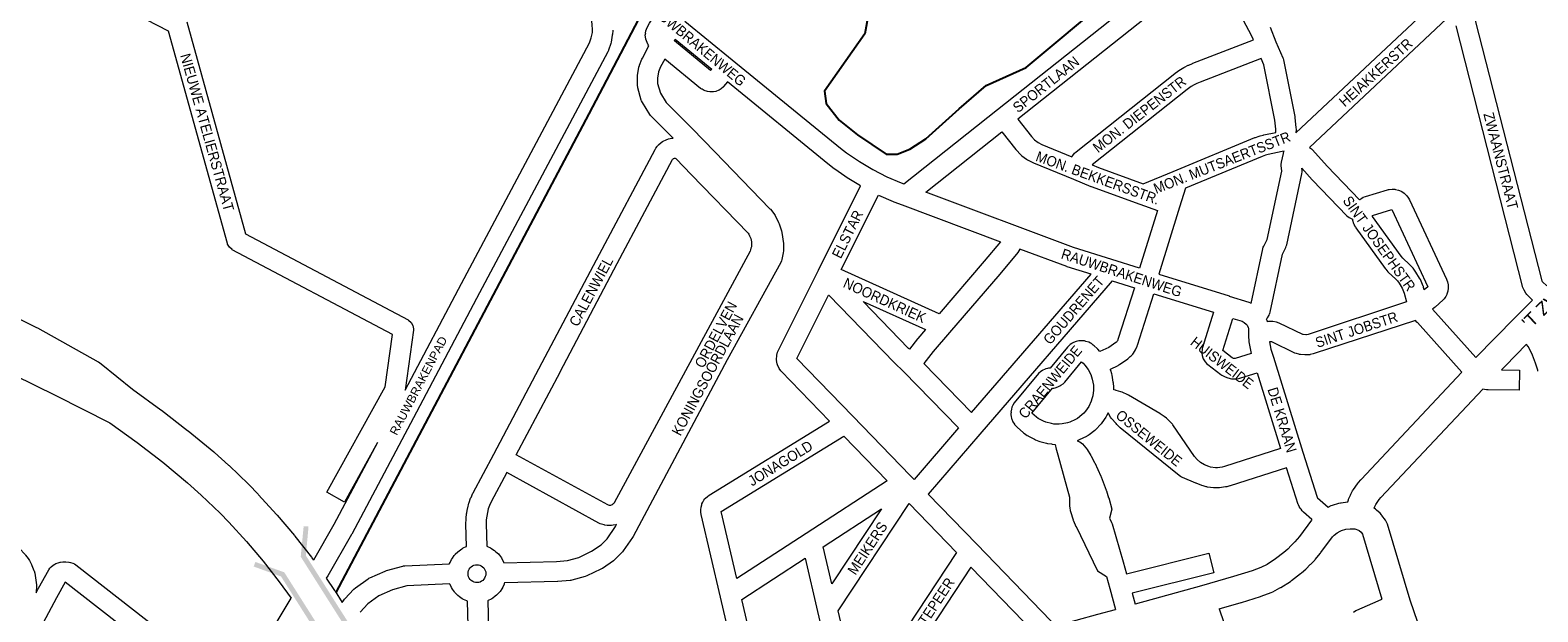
# Model space of a CAD drawing. Header units: metres. Extents: x 123817 to 142006, y 393105 to 406084.
# Tile 117 of 138: x 136567 to 137687, y 398817 to 399249. Entities that reach past the tile are written whole.
import ezdxf
from ezdxf.enums import TextEntityAlignment as Align

# ---------------------------------------------------------------- set-up
doc = ezdxf.new("R2010")
doc.units = ezdxf.units.M
doc.header["$MEASUREMENT"] = 0
doc.styles.add('Style-Arial', font='arial.ttf')

# ---------------------------------------------------------------- blocks, each defined once
blk = doc.blocks.new('gg0-viaduct_24')
at = {"linetype": 'Continuous', "lineweight": 0}
blk.add_hatch(color=7, dxfattribs=at).paths.add_polyline_path([(-55.8, -16.9), (-58, -14), (-40, 0), (40, 0), (58, -14), (55.8, -16.9), (38.7, -3.7), (-38.7, -3.7)])
blk = doc.blocks.new('gg0-viaduct_25')
at = {"linetype": 'Continuous', "lineweight": 0}
blk.add_hatch(color=7, dxfattribs=at).paths.add_polyline_path([(-55.8, -16.9), (-58, -14), (-40, 0), (40, 0), (58, -14), (55.8, -16.9), (38.7, -3.7), (-38.7, -3.7)])

msp = doc.modelspace()

# ---------------------------------------------------------------- linework, layer by layer
at = {"flags": 128}
msp.add_lwpolyline([(137210.9, 399156.5), (137220.3, 399160.2), (137232.3, 399167.8), (137257, 399190.2), (137277.1, 399207.6), (137306.9, 399220.8), (137329.1, 399239.5), (137380.4, 399282.5), (137402, 399306.1), (137346.5, 399427.5), (137245.2, 399379.7), (137223, 399347.8), (137194.6, 399288.8), (137187, 399245.8), (137157.1, 399203.4), (137158.2, 399194.2), (137167.8, 399181.9), (137181.4, 399171), (137202.8, 399156.6)], close=True, dxfattribs=at)
at = {"color": 9, "linetype": 'Continuous', "lineweight": 0, "flags": 128}
for points in [[(137693.4, 399058.7), (137690.3, 399061.8), (137690, 399062.4), (137640.6, 399255.7), (137640.5, 399255.9), (137639.5, 399259.4), (137638.9, 399263.8), (137638.8, 399265.7), (137638.9, 399267.7), (137639.3, 399270.8), (137639.7, 399272.6), (137641.2, 399276.7), (137643.2, 399280.5), (137644.2, 399282), (137647.1, 399285.3), (137690.2, 399325.1), (137796.8, 399423.3), (137796.8, 399423.3), (137796.8, 399423.3), (137804.1, 399430)], [(136825, 398942.3), (136800.6, 398898.2), (136787.4, 398905.5), (136830.8, 398983.8), (136836.1, 399022.6), (136717.2, 399085.6), (136717, 399085.8), (136715, 399087.4), (136713.7, 399089.7), (136713.5, 399090.2), (136669.8, 399247.8), (136564, 399302.6), (136445.7, 399086.7)], [(137053.3, 399255.4), (137088.4, 399226.7), (137168.8, 399161.1), (137173.3, 399157.6), (137182.9, 399151), (137192.9, 399145.1), (137203.2, 399139.8), (137213.9, 399135.2), (137215.9, 399134.4), (137285.4, 399189.6), (137432.1, 399306.1)], [(137441.1, 399294.1), (137300.6, 399182.5), (137310.7, 399169.6), (137313, 399167.1), (137315.6, 399165.2), (137318.3, 399163.8), (137340.8, 399154.6)], [(137026.6, 399237.1), (137026.1, 399237.8), (137025.2, 399239.4), (137024.7, 399240.6), (137024.3, 399241.9), (137024, 399243.7), (137023.9, 399244.9), (137024.2, 399246.4), (137024.1, 399246.4), (137024.4, 399248.1), (137024.7, 399249.3), (137025.1, 399250), (137027, 399253.9), (137027.9, 399255.3), (137028.4, 399256), (137020.5, 399262.1), (137016.1, 399265.3), (137015.7, 399265.6), (137001.3, 399278)], [(137487.9, 399250.8), (137492.3, 399240), (137497.4, 399228), (137497.6, 399227.6), (137497.9, 399226.5), (137506.2, 399184.4), (137506.3, 399183.7), (137507.1, 399176), (137507.2, 399175.2), (137507.2, 399174.9), (137507.1, 399172.4), (137613.6, 399272.5)], [(136683.3, 399254.9), (136727.1, 399097.4), (136847.7, 399033.4), (136848, 399033.3), (136850, 399031.6), (136851.3, 399029.4), (136851.7, 399026.8), (136851.7, 399025.8), (136845.6, 398981.2)], [(137340.8, 399154.6), (137341.5, 399155.6), (137341.5, 399155.6), (137342.8, 399157.2), (137343.8, 399158.2), (137417.2, 399216.4), (137417.5, 399216.6), (137421, 399219.1), (137421.5, 399219.4), (137424, 399220.9), (137424.1, 399221), (137424.4, 399221.2), (137427.1, 399222.5), (137427.5, 399222.7), (137430.2, 399223.9), (137430.5, 399224), (137475.6, 399241.4), (137474.2, 399244.7), (137466.2, 399259.6)], [(137623.2, 399261), (137517.3, 399161.5), (137518.6, 399160.4), (137519.4, 399159.7), (137530.3, 399147.6), (137554.4, 399122.6), (137554.6, 399122.8), (137556, 399123.9), (137556, 399123.9), (137557.1, 399124.5), (137558.7, 399125.2), (137575.1, 399130.1), (137575.9, 399130.3), (137576.4, 399130.3), (137578.5, 399130.6), (137580.7, 399130.5), (137581.1, 399130.4), (137583.3, 399129.9), (137585.3, 399129.1), (137585.7, 399128.8), (137587.6, 399127.6), (137589.1, 399126.2), (137589.5, 399125.7), (137590.8, 399123.9), (137591.5, 399122.7), (137619, 399063.6), (137619.2, 399063), (137619.3, 399062.9), (137619.7, 399061.6), (137620.1, 399059.6), (137620.2, 399057.3), (137620.2, 399057), (137619.9, 399054.7), (137619.2, 399052.6), (137619.1, 399052.3), (137618.4, 399050.8), (137617.7, 399049.8), (137617.2, 399049.1), (137616.5, 399048.4), (137610.5, 399042.8), (137609.9, 399042.3), (137608.6, 399041.4), (137608.6, 399041.3), (137640.8, 399005.5)], [(137682.8, 399048.2), (137679, 399051.9), (137678.6, 399052.4), (137678, 399053.3), (137676.6, 399055.6), (137675.9, 399056.9), (137675.7, 399057.6), (137626.1, 399251.8)], [(137046.1, 399241.9), (137073.3, 399219.7), (137072.4, 399218.7), (137045.5, 399240.7)], [(137183.8, 399133), (137175, 399138.2), (137174.6, 399138.5), (137164.6, 399145.4), (137164.3, 399145.6), (137159.6, 399149.3), (137159.4, 399149.4), (137084.9, 399210.3), (137082.1, 399206.8), (137082, 399206.6), (137080.2, 399205), (137078.7, 399204.1), (137078.5, 399204), (137076.2, 399203.1), (137074.5, 399202.8), (137074.3, 399202.7), (137071.9, 399202.7), (137070.1, 399203), (137070, 399203), (137067.6, 399203.8), (137066.1, 399204.7), (137066, 399204.7), (137065, 399205.4), (137038.3, 399227.2)], [(137393.7, 399134.5), (137416, 399143.7), (137416, 399143.7), (137416, 399143.7), (137476.6, 399168.8), (137477, 399168.9), (137479.9, 399169.9), (137480.5, 399170.1), (137482.9, 399170.7), (137483.2, 399170.8), (137492.1, 399172.7), (137492.2, 399175), (137491.5, 399181.8), (137483.3, 399222.9), (137481.4, 399227.5), (137436, 399210), (137433.6, 399209), (137431.5, 399207.9), (137429.4, 399206.7), (137426.4, 399204.5), (137355.7, 399148.5), (137360.4, 399146.6), (137393.7, 399134.5)], [(137390.9, 399071.9), (137370.3, 399078.3), (137342, 399087.1), (137232.3, 399128.3), (137288.8, 399173.2), (137299.1, 399160.1), (137299.2, 399159.9), (137299.5, 399159.6), (137302.5, 399156.3), (137303.5, 399155.4), (137307.1, 399152.8), (137307.8, 399152.3), (137308.2, 399152.1), (137311.8, 399150.3), (137312.3, 399150), (137341.9, 399137.9), (137341.9, 399137.9), (137341.9, 399137.9), (137354.8, 399132.6), (137355.1, 399132.5), (137391.3, 399119.4), (137391.3, 399119.4), (137391.3, 399119.4), (137404.2, 399114.8), (137390.9, 399071.9)], [(137474, 399045.7), (137482.6, 399086.3), (137482.9, 399087.4), (137483.3, 399088.2), (137485.8, 399093.2), (137496.6, 399143.8), (137496.2, 399148.2), (137496.1, 399148.9), (137496.3, 399150.6), (137497.8, 399157.1), (137498, 399157.8), (137498.4, 399158.8), (137498.3, 399158.8), (137497, 399158.4), (137486.4, 399156.2), (137484.5, 399155.7), (137482.1, 399154.8), (137425, 399131.2), (137420.7, 399117.1), (137405.2, 399067.4), (137457.6, 399051.2), (137457.6, 399051.2), (137457.6, 399051.1), (137472.2, 399046.6), (137473.5, 399046), (137474, 399045.7)], [(137514.5, 399022.4), (137512.6, 399022.6), (137512.3, 399022.6), (137494.7, 399031.1), (137492.8, 399031.7), (137492.8, 399031.7), (137490, 399032.2), (137488.4, 399032.3), (137486.8, 399032.2), (137486, 399032.1), (137485.9, 399032.3), (137485.8, 399032.9), (137485.5, 399033.5), (137485.2, 399034.1), (137485.5, 399034.4), (137486, 399035), (137486, 399035), (137487.2, 399037), (137487.6, 399038), (137487.7, 399038.3), (137488, 399039.3), (137497.1, 399082.3), (137499.6, 399087.3), (137500, 399088.1), (137500.3, 399089.1), (137511.5, 399141.8), (137511.7, 399143.4), (137511.7, 399144.1), (137511.5, 399146.1), (137519.3, 399137.5), (137519.4, 399137.3), (137545, 399110.7), (137546.7, 399109.4), (137547.7, 399108.9), (137549.1, 399108.3), (137549.2, 399107.4), (137549.9, 399105), (137550.1, 399104.7), (137550.7, 399103.4), (137551.3, 399102.3), (137551.7, 399101.7), (137573.3, 399071.7), (137573.6, 399071.3), (137573.8, 399071.1), (137575.5, 399069.1), (137576, 399068.6), (137581.1, 399063.9), (137582.5, 399062.4), (137583.7, 399060.8), (137586, 399057.1), (137587.6, 399053.2), (137589.3, 399046.8), (137516.2, 399022.7), (137514.9, 399022.4), (137514.5, 399022.4)], [(137197.1, 399126.1), (137208.1, 399121.3), (137208.5, 399121.2), (137214.6, 399118.9), (137287.6, 399091.5)], [(137602.4, 399055.8), (137602, 399057.6), (137601.8, 399058.2), (137601.6, 399058.5), (137599.6, 399063.5), (137599, 399064.5), (137596.2, 399069), (137595.8, 399069.7), (137594.1, 399071.8), (137593.9, 399072), (137593.8, 399072.3), (137592, 399074.2), (137591.5, 399074.7), (137586.5, 399079.4), (137585.2, 399080.8), (137564, 399110.2), (137564, 399110.3), (137563.9, 399110.7), (137563.9, 399110.9), (137564.1, 399111.1), (137578.4, 399115.4), (137605, 399058.1), (137602.4, 399055.8)], [(137355, 399067.3), (137337.3, 399072.8), (137336.9, 399073), (137302.1, 399086)], [(137370.6, 399062.5), (137387.3, 399057.3), (137375.2, 399019.6), (137374.5, 399017.9), (137374.2, 399017.5), (137373.8, 399017), (137373.3, 399016.6), (137368.1, 399013), (137361.6, 399009.9), (137360, 399011.7), (137359.5, 399012.1), (137357.2, 399014.2), (137356.6, 399014.7), (137355.2, 399015.8), (137354.5, 399016.2), (137353.2, 399016.8), (137351.1, 399017.5), (137350, 399017.8), (137349.1, 399017.9), (137348, 399018), (137346.3, 399017.9), (137346, 399017.8), (137343.8, 399017.3), (137341.9, 399016.6), (137341, 399016.1), (137340.8, 399016), (137339.5, 399015.1), (137338.2, 399013.9), (137337.5, 399013.1), (137337.4, 399013.1), (137324.6, 398997.6), (137324.6, 398997.6), (137323.4, 398997.5), (137322.6, 398997.4), (137321.3, 398997.1), (137320.3, 398996.7), (137319.2, 398996.2), (137318.8, 398995.9), (137317.6, 398995.2), (137316, 398993.7), (137316, 398993.7), (137297.9, 398971.8), (137296.8, 398970.1), (137296.4, 398969.1), (137296.2, 398968.6), (137295.8, 398967.1), (137295.5, 398964.9), (137295.6, 398964.9), (137295.4, 398963.8), (137295.5, 398962.9), (137295.6, 398961.8), (137296, 398960.2), (137296.1, 398959.8), (137297, 398957.8), (137298.1, 398955.9), (137298.2, 398955.8), (137299.3, 398954.6), (137300, 398953.9), (137304.8, 398949.7), (137305.5, 398949.1), (137307.6, 398947.7), (137308.2, 398947.3), (137308.4, 398947.2), (137313, 398944.8), (137313.8, 398944.4), (137316.2, 398943.4), (137317, 398943.2), (137322, 398941.8), (137322.7, 398941.7), (137322.9, 398941.6), (137325.5, 398941.3), (137326, 398941.2), (137328.3, 398941), (137329.1, 398937.4), (137329.2, 398936.8), (137330.2, 398933.3), (137330.2, 398933.3), (137330.2, 398933.3), (137338.9, 398901.8), (137339, 398895.1), (137339.1, 398893.8), (137339.4, 398892), (137339.6, 398891.1), (137341.6, 398884.9), (137341.7, 398884.6), (137341.9, 398884.2), (137343.7, 398880.1), (137343.8, 398879.9), (137359.7, 398847), (137366.4, 398842.8), (137369, 398833.9), (137373.2, 398818.4)], [(137447.4, 398923.7), (137443.7, 398924.1), (137442.4, 398924.5), (137439.2, 398925.8), (137436.3, 398927.6), (137433.7, 398929.8), (137431.9, 398932.1), (137415.8, 398955.4), (137415.4, 398956), (137415, 398956.4), (137411.7, 398959.8), (137411, 398960.4), (137409.2, 398961.8), (137408.6, 398962.2), (137406.4, 398963.7), (137406.1, 398963.9), (137382.8, 398977.5), (137382.7, 398977.5), (137382.2, 398977.8), (137378, 398979.7), (137377, 398980.1), (137373.7, 398981.1), (137373.2, 398981.2), (137373.1, 398981.3), (137371.8, 398981.5), (137371.8, 398983.3), (137371.8, 398983.4), (137371.8, 398983.8), (137371.6, 398986.5), (137371.5, 398987.3), (137370.6, 398992.4), (137370.4, 398993.3), (137369.7, 398995.8), (137369.5, 398996.2), (137369.5, 398996.3), (137369.3, 398996.9), (137375.1, 398999.7), (137375.6, 399000), (137376.2, 399000.3), (137382.2, 399004.5), (137382.9, 399005.1), (137384.1, 399006.2), (137384.8, 399006.8), (137385.9, 399008.1), (137385.9, 399008.1), (137386.4, 399008.8), (137387.3, 399010.1), (137387.9, 399011.3), (137389.1, 399013.9), (137389.3, 399014.3), (137389.4, 399014.6), (137401.6, 399052.8), (137445.9, 399039.1), (137437.7, 399012.9), (137437.5, 399012.1), (137437.4, 399011.2), (137437.5, 399011.2), (137437.2, 399009.8), (137437.3, 399008.7), (137437.6, 399006.9), (137437.9, 399005.4), (137438.3, 399004.5), (137438.8, 399003.7), (137439.7, 399002.4), (137439.9, 399002.1), (137440.8, 399001.1), (137441.7, 399000.3), (137451.3, 398993), (137452.1, 398992.5), (137452.2, 398992.4), (137454.5, 398991.1), (137456.6, 398990.4), (137459.3, 398989.8), (137459.5, 398989.8), (137460.9, 398989.7), (137462.3, 398989.7), (137463.4, 398989.8), (137463.6, 398989.8), (137465.4, 398990.2), (137466.2, 398990.4), (137478.3, 398994.2), (137495.7, 398937.9), (137454, 398924.6), (137452.4, 398924.2), (137448.8, 398923.7), (137447.4, 398923.7)], [(137461.4, 399004.7), (137460.8, 399004.8), (137459.9, 399005.3), (137452.8, 399010.7), (137460.3, 399034.6), (137467.1, 399032.5), (137468.7, 399031.6), (137470.1, 399030.4), (137470.8, 399029.5), (137471.7, 399027.7), (137471.8, 399027.2), (137472, 399025.1), (137471.9, 399024), (137471.9, 399024), (137471.9, 399024), (137471.8, 399022.3), (137471.9, 399022.3), (137471.8, 399021.7), (137471.8, 399021.1), (137472.1, 399018), (137472.2, 399017.2), (137473.9, 399008.5), (137462.1, 399004.8), (137461.4, 399004.7)], [(137630.4, 398994.6), (137597.3, 399031.4), (137597.2, 399031.6), (137597, 399031.8), (137595.9, 399033.1), (137520.6, 399008.4), (137520, 399008.2), (137517.8, 399007.7), (137517.4, 399007.6), (137516.8, 399007.5), (137515.1, 399007.4), (137513.8, 399007.4), (137510.5, 399007.7), (137509.9, 399007.8), (137509.2, 399007.9), (137507.6, 399008.4), (137506.4, 399008.8), (137489.2, 399017.1), (137488.2, 399017.2), (137487.9, 399017.2), (137487.5, 399017.2), (137488.5, 399011.7), (137490.4, 399005.8), (137512.2, 398935.3), (137523, 398901.7), (137523, 398901.6), (137523.1, 398901.4), (137531, 398894.4)], [(137686.8, 398995.5), (137686.7, 398996), (137685.1, 399001.4), (137682.9, 399007.3), (137681.7, 399010), (137679.5, 399013.8), (137678.5, 399015.3), (137678.4, 399015.4)], [(137329.4, 398956), (137327.4, 398956.1), (137325.5, 398956.4), (137321.3, 398957.5), (137319.7, 398958.2), (137315.8, 398960.2), (137314.4, 398961.2), (137311, 398964.2), (137326.4, 398982.7), (137326.6, 398982.7), (137327.3, 398982.8), (137328.3, 398983), (137330.4, 398983.7), (137331.9, 398984.4), (137332.6, 398984.9), (137334.2, 398986), (137335.5, 398987.2), (137335.5, 398987.3), (137348, 399002.3), (137349.1, 399001.3), (137350.4, 398999.9), (137352.9, 398996.5), (137354.7, 398993), (137355.4, 398991.2), (137355.9, 398989.4), (137356.7, 398985.1), (137356.8, 398983.2), (137356.8, 398981.3), (137356.2, 398977), (137355.6, 398974.8), (137355, 398973), (137353.2, 398969.2), (137350.8, 398965.7), (137349.6, 398964.3), (137348.2, 398963), (137344.8, 398960.3), (137343.3, 398959.4), (137339.3, 398957.6), (137337.6, 398957.1), (137333.4, 398956.2), (137331.4, 398956), (137329.4, 398956)], [(137659.8, 398996.3), (137673.1, 398996.2), (137673, 398981.2), (137649.8, 398981.4), (137648.7, 398981.5), (137647.2, 398981.7), (137647.1, 398981.7), (137646, 398982.1)], [(137518.9, 398885.1), (137512.7, 398890.7), (137511.9, 398891.5), (137511.7, 398891.7), (137510.9, 398892.8), (137510.3, 398893.7), (137509.6, 398894.9), (137509, 398896.1), (137508.9, 398896.3), (137500.2, 398923.6), (137458.4, 398910.3), (137458.1, 398910.2), (137455.8, 398909.6), (137455.2, 398909.4), (137454.9, 398909.4), (137450.3, 398908.8), (137449.3, 398908.7), (137447, 398908.7), (137446, 398908.7), (137441.4, 398909.3), (137441, 398909.4), (137440.4, 398909.5), (137438.2, 398910.1), (137437.3, 398910.4), (137433, 398912.1), (137432.9, 398912.2), (137432.8, 398912.2), (137423, 398916.3), (137422.2, 398916.7), (137422.1, 398916.8), (137421.4, 398917.2), (137420.5, 398917.8), (137376.7, 398953.3), (137376.3, 398953.6), (137374.1, 398955.7), (137373.5, 398956.4), (137370.2, 398960.2), (137370.2, 398960.2), (137369.5, 398961.1), (137367.6, 398964.5), (137366.4, 398962.1), (137365.9, 398961.2), (137362.9, 398956.9), (137362.5, 398956.3), (137362.4, 398956.2), (137360.6, 398954.2), (137360.3, 398953.8), (137358.4, 398952), (137357.7, 398951.4), (137353.6, 398948.2), (137352.9, 398947.7), (137350.7, 398946.4), (137350.5, 398946.3), (137349.9, 398946), (137345.2, 398943.8), (137344.6, 398943.6), (137346.7, 398942.8), (137348.5, 398941.3), (137351.2, 398938.4), (137351.3, 398938.2), (137352, 398937.2), (137354.8, 398932.7), (137355, 398932.3), (137357.5, 398927.6), (137357.7, 398927.2), (137362.2, 398917.5), (137362.4, 398917), (137366.2, 398906.9), (137366.3, 398906.8), (137366.4, 398906.5), (137368, 398901.4), (137368.1, 398901.2), (137370.4, 398893), (137368.7, 398886.1), (137370.2, 398883), (137370.4, 398882.4), (137370.6, 398881.9), (137378.8, 398853.9), (137381.4, 398844.9), (137442.5, 398860.2), (137446.1, 398845.6), (137385.5, 398830.5), (137387.7, 398822.4)], [(137550, 398816.3), (137551.7, 398817.6), (137552.4, 398818), (137564.2, 398823.2), (137564.2, 398823.2), (137564.2, 398823.2), (137570.5, 398825.9), (137570.9, 398826.1)], [(137450.2, 398818.9), (137471.3, 398756.5), (137494, 398764.2), (137490.8, 398773.7), (137505.1, 398778.4), (137509.9, 398763.9), (137510.2, 398761.5), (137510, 398759.7), (137509.6, 398758), (137509.4, 398757.2), (137508.1, 398755), (137507.2, 398754.1), (137505.9, 398752.9), (137504.7, 398752.1), (137503.3, 398751.5), (137476.1, 398742.3), (137498.4, 398676.5), (137511.5, 398680.9), (137556.9, 398696.1), (137618.3, 398719.3)]]:
    msp.add_lwpolyline(points, dxfattribs=at)
at = {"color": 191, "linetype": 'Continuous', "lineweight": 0, "flags": 128}
for points in [[(136845.6, 398981.2), (136887.5, 399060.6), (136887.5, 399060.6), (136982.5, 399239.1), (136983.8, 399242.9), (136984.6, 399247), (136984.7, 399248.8), (136984.5, 399252.9), (136983.7, 399259.1), (136983.7, 399259.8), (136983.6, 399263), (136983.6, 399263.2), (136983.6, 399263.5), (136983.7, 399266.7), (136983.8, 399267.4), (136984.6, 399273.8), (136984.8, 399274.5), (136985.5, 399277.6), (136985.6, 399278.2), (136987.1, 399283), (136987.2, 399283.3), (136987.9, 399284.6), (136989.8, 399287.9)], [(136999.7, 399248.7), (136999.7, 399248.2), (136999.5, 399245.7), (136999.4, 399244.8), (136998.5, 399239.7), (136998.2, 399238.6), (136996.5, 399233.7), (136996.5, 399233.5), (136996, 399232.6), (136900.8, 399053.6), (136851.8, 398960.8), (136851.7, 398960.8), (136805.9, 398874.3), (136805.7, 398874.1), (136788.2, 398843.5), (136788.1, 398843.5), (136787, 398841.7)], [(136825, 398942.3), (136792.7, 398881.5), (136777.5, 398855)], [(136571.5, 398830.8), (136573.3, 398834.2), (136573.3, 398834.2), (136573.3, 398834.3), (136580.9, 398847.8), (136581.7, 398849), (136582.6, 398850), (136584.2, 398851.3), (136585.3, 398852), (136586.2, 398852.5), (136587.8, 398853.1), (136589.3, 398853.6), (136589.5, 398853.6), (136591.4, 398853.9), (136593.5, 398853.9), (136595.7, 398853.6), (136596, 398853.6), (136597.1, 398853.3), (136598.7, 398852.8), (136600, 398852.2), (136600.9, 398851.6), (136717, 398760.9)], [(136708.8, 398748.3), (136593, 398838.7), (136586.5, 398827.1), (136558.9, 398775)], [(136747.6, 398804.4), (136760.8, 398826.8)]]:
    msp.add_lwpolyline(points, dxfattribs=at)
at = {"flags": 128}
msp.add_lwpolyline([(136794.2, 398831), (136982.2, 399186.6), (137021.5, 399261.4)], dxfattribs=at)
at = {"color": 6, "linetype": 'Continuous', "lineweight": 0, "flags": 128}
for points in [[(137045.5, 399240.7), (137045.7, 399241), (137046.1, 399241.9)], [(136798.8, 398823.6), (136800, 398825.4), (136800.5, 398826), (136800.7, 398826.2), (136807.4, 398833.5), (136808.6, 398834.5), (136818, 398841.2), (136818.6, 398841.6), (136819.3, 398842), (136830.6, 398846.9), (136831.6, 398847.3), (136843.8, 398850.6), (136844.4, 398850.7), (136845.4, 398850.8), (136878.6, 398852.4), (136878.6, 398852.5), (136878.9, 398853.2), (136879.9, 398855.4), (136880.6, 398856.5), (136882, 398858.5), (136882.4, 398859), (136882.8, 398859.5), (136884.6, 398861.2), (136885.6, 398862), (136887.6, 398863.4), (136888.1, 398863.8), (136888.7, 398864.1), (136890.9, 398865.1), (136891.2, 398865.2), (136890.7, 398881.7), (136890.7, 398881.9), (136890.8, 398882.1), (136890.7, 398882.1), (136890.8, 398885.5), (136890.8, 398886.1), (136891.2, 398889.5), (136891.3, 398890.1), (136891.9, 398893.4), (136892, 398894), (136892.9, 398897.3), (136893.1, 398897.9), (136894.2, 398901.1), (136894.2, 398901.1), (136894.5, 398901.6), (136895.9, 398904.7), (136896.1, 398905.1), (136911.3, 398933.8), (136911.3, 398933.8), (136911.3, 398933.8), (136947.4, 399001.8), (136989.8, 399082.3), (136989.9, 399082.3), (137031.2, 399160.1), (137031.8, 399161.1), (137032.7, 399162.3), (137033, 399162.7), (137033.8, 399163.5), (137035.6, 399165.1), (137036.8, 399166), (137037.2, 399166.2), (137039.3, 399167.2), (137041.1, 399167.9), (137043.5, 399168.4), (137043.7, 399168.4), (137044.7, 399168.5), (137028.3, 399184.7), (137027.8, 399185.2), (137027.2, 399186.1), (137021.8, 399194.8), (137021.1, 399196.2), (137020.9, 399196.7), (137018.3, 399205.8), (137018, 399207.9), (137018, 399213.7), (137018.1, 399215), (137019.2, 399221.1), (137019.5, 399222.3), (137019.6, 399222.5), (137021.4, 399227.1), (137021.8, 399227.9), (137026.6, 399237.1)], [(137038.3, 399227.2), (137035.2, 399221.3), (137033.8, 399217.7), (137033, 399213), (137033, 399209), (137035.1, 399201.9), (137039.5, 399194.8), (137058.7, 399175.7), (137058.8, 399175.6), (137075.5, 399158.3), (137075.5, 399158.3), (137075.5, 399158.3), (137116.5, 399116), (137116.9, 399115.6), (137116.9, 399115.6), (137119.4, 399112.5), (137120.3, 399111.1), (137122.9, 399105.9), (137123.2, 399105.2), (137123.3, 399104.9), (137125.1, 399099.5), (137125.3, 399098.3), (137126.6, 399090.2), (137126.6, 399089.1), (137126.6, 399089), (137126.6, 399084.7), (137126.4, 399083.2), (137125.3, 399078.2), (137125, 399077.2), (137124.6, 399076.2), (137084.7, 399003.9), (137014.9, 398872.6), (137014.4, 398871.9), (137007.5, 398861.9), (137007.1, 398861.3), (137006.7, 398860.9), (137001.4, 398855.5), (137000.2, 398854.5), (136992, 398848.9), (136991.5, 398848.7), (136991, 398848.4), (136980.5, 398843.3), (136979.2, 398842.8), (136969.4, 398840.1), (136968.7, 398840), (136968, 398839.9), (136959, 398839.1), (136958.6, 398839.1), (136919.4, 398838.1), (136919.2, 398837.7), (136919, 398837.1), (136918, 398834.9), (136917.4, 398833.8), (136916, 398831.8), (136915.6, 398831.2), (136915.2, 398830.8), (136913.5, 398829.1), (136912.5, 398828.2), (136910.6, 398826.8), (136909.9, 398826.4), (136909.5, 398826.1), (136907.3, 398825.1), (136906.9, 398824.9), (136908.5, 398765)], [(136997.3, 398895.7), (136996.6, 398895.8), (136996, 398896.1), (136928, 398933.3), (136960.7, 398994.7), (136960.7, 398994.8), (137003.1, 399075.3), (137044.2, 399152.6), (137044.4, 399152.8), (137044.8, 399153.2), (137045.2, 399153.4), (137045.6, 399153.5), (137046.1, 399153.5), (137046.5, 399153.4), (137046.9, 399153.1), (137058.1, 399141.5), (137100.2, 399097.8), (137100.7, 399097), (137101.3, 399096), (137101.8, 399094.9), (137102.2, 399093.8), (137102.5, 399092.6), (137102.7, 399091.4), (137102.8, 399090.2), (137102.8, 399089), (137102.7, 399087.8), (137102.4, 399086.7), (137102.1, 399085.5), (137101.7, 399084.5), (137000.9, 398897.5), (137000.5, 398897), (136999.9, 398896.5), (136999.3, 398896.1), (136998.6, 398895.9), (136998, 398895.7), (136997.3, 398895.7)], [(137113.5, 398683.3), (137079.7, 398827.6), (137079.7, 398827.6), (137079.7, 398827.6), (137065.3, 398888.9), (137065.1, 398890.6), (137065.1, 398892.4), (137065.1, 398892.5), (137065.4, 398894.4), (137065.4, 398894.4), (137065.8, 398896.1), (137066, 398896.8), (137066.6, 398898), (137067.5, 398899.5), (137068.2, 398900.6), (137068.7, 398901.1), (137070, 398902.4), (137071.4, 398903.4), (137160.7, 398958.2), (137124.9, 398995.3), (137124.5, 398995.6), (137123.4, 398997.3), (137122.1, 399000.2), (137121.9, 399000.8), (137121.4, 399003.4), (137121.5, 399003.9), (137121.4, 399003.9), (137121.7, 399007.3), (137122.1, 399009.4), (137122.4, 399010.1), (137151.6, 399068.5), (137151.6, 399068.5), (137151.6, 399068.5), (137152.6, 399070.5), (137183.8, 399133)], [(137287.6, 399091.5), (137275.6, 399077), (137242.1, 399038), (137169.5, 399070.8), (137197.1, 399126.1)], [(137302.1, 399086), (137301.3, 399084.7), (137300.6, 399083.6), (137287.1, 399067.4), (137287.1, 399067.3), (137287.1, 399067.3), (137249.8, 399024), (137249.8, 399024), (137237.8, 399010.1), (137230.8, 399001), (137266.3, 398964.6), (137355, 399067.3)], [(137370.6, 399062.5), (137272.4, 398948.6), (137272.4, 398948.6), (137272.4, 398948.6), (137234, 398904.1), (137270.1, 398866.8), (137325.2, 398809.9), (137325.6, 398809.5), (137326.3, 398808.5), (137327.8, 398805.9)], [(137223.5, 398914.9), (137220.7, 398917.8), (137220.7, 398917.8), (137220.7, 398917.8), (137178, 398961.9), (137136.5, 399004.8), (137136.5, 399004.8), (137136.5, 399004.8), (137160, 399051.9), (137160.2, 399051.7), (137160.4, 399051.5), (137208.8, 399001.7), (137208.9, 399001.5), (137215.6, 398995.1), (137256.5, 398953.2), (137223.5, 398914.9)], [(137220.1, 399011.7), (137219.4, 399012.3), (137185.6, 399047.1), (137231.9, 399026.2), (137226.3, 399019.7), (137226.3, 399019.7), (137226.1, 399019.4), (137220.1, 399011.7)], [(137091.8, 398841.4), (137080.2, 398891.2), (137171.4, 398947.1), (137203.6, 398913.9), (137143.4, 398874.7), (137091.8, 398841.4)], [(136918.9, 398853), (136958, 398854.1), (136966.1, 398854.8), (136974.6, 398857.1), (136984, 398861.7), (136991.2, 398866.5), (136995.5, 398870.9), (137001.8, 398880), (137002.5, 398881.4), (137002, 398881.2), (137000.1, 398880.9), (137000, 398880.9), (136998.8, 398880.8), (136996.9, 398880.7), (136995.6, 398880.8), (136993.6, 398881.1), (136993.5, 398881.2), (136992.4, 398881.4), (136990.5, 398882.1), (136989.4, 398882.6), (136921, 398920), (136909.4, 398898.3), (136908.2, 398895.7), (136907.3, 398893.1), (136906.6, 398890.4), (136906.1, 398887.7), (136905.8, 398884.9), (136905.7, 398882), (136906.2, 398865.3), (136906.7, 398865.1), (136908.9, 398864.1), (136909.6, 398863.8), (136910, 398863.5), (136912, 398862.1), (136913, 398861.3), (136914.8, 398859.6), (136915.3, 398859.1), (136915.6, 398858.7), (136917.1, 398856.7), (136917.7, 398855.6), (136918.8, 398853.4), (136918.9, 398853)], [(137162.4, 398837.4), (137156, 398865), (137199.3, 398893.1), (137162.4, 398837.4)], [(137182.7, 398751), (137167.1, 398817.3), (137219.9, 398897.1), (137255.1, 398860.7), (137182.7, 398751)], [(136899.1, 398838.4), (136897.9, 398838.5), (136896.8, 398838.8), (136895.7, 398839.2), (136894.7, 398839.9), (136893.9, 398840.7), (136893.2, 398841.6), (136892.7, 398842.7), (136892.4, 398843.8), (136892.3, 398845.1), (136892.4, 398846.2), (136892.7, 398847.3), (136893.2, 398848.3), (136893.9, 398849.3), (136894.7, 398850.1), (136895.6, 398850.7), (136896.6, 398851.2), (136897.7, 398851.5), (136898.9, 398851.6), (136900, 398851.5), (136901.1, 398851.2), (136902.1, 398850.8), (136903.1, 398850.1), (136903.9, 398849.3), (136904.5, 398848.4), (136905, 398847.4), (136905.4, 398846.3), (136905.5, 398845.2), (136905.4, 398843.8), (136905.1, 398842.8), (136904.6, 398841.7), (136904, 398840.8), (136903.2, 398840), (136902.3, 398839.3), (136901.3, 398838.8), (136900.2, 398838.5), (136899.1, 398838.4)], [(137128.3, 398686.6), (137128.2, 398686.6), (137128.2, 398686.6), (137128.2, 398686.6), (137128.1, 398686.8), (137128, 398687), (137095.5, 398825.8), (137142.6, 398856.4), (137151.8, 398817), (137151.8, 398817), (137151.8, 398817), (137167.7, 398749), (137128.5, 398686.8), (137128.4, 398686.6), (137128.4, 398686.6), (137128.3, 398686.6), (137128.3, 398686.6)], [(137312.4, 398801.5), (137265.8, 398849.7), (137193.3, 398739.8)], [(136893.7, 398760.3), (136891.9, 398824.5), (136891.3, 398824.8), (136889, 398825.8), (136888.3, 398826.1), (136887.8, 398826.4), (136885.8, 398827.8), (136884.7, 398828.7), (136882.9, 398830.4), (136882.4, 398831), (136882.1, 398831.4), (136880.6, 398833.5), (136879.9, 398834.6), (136878.9, 398836.9), (136878.6, 398837.4), (136846.9, 398835.9), (136836.1, 398832.9), (136826.1, 398828.6), (136817.9, 398822.7), (136812.1, 398816.5)]]:
    msp.add_lwpolyline(points, dxfattribs=at)
at = {"color": 1, "linetype": 'Continuous', "lineweight": 0, "flags": 128}
for points in [[(136518, 399054.5), (136571.8, 399027.8), (136572.4, 399027.5), (136617.5, 399002.4), (136617.7, 399002.3), (136619.7, 399000.9), (136643, 398981.9), (136664.1, 398966.7), (136664.5, 398966.4), (136684, 398951.4), (136684.4, 398951.1), (136703.4, 398935.5), (136703.9, 398935), (136714.4, 398925.6), (136714.8, 398925.2), (136729.1, 398911.4), (136729.4, 398911.1), (136736.3, 398904), (136736.6, 398903.6), (136750.1, 398889), (136750.5, 398888.5), (136763.3, 398873.3), (136763.3, 398873.3), (136763.7, 398872.9), (136775.9, 398857.2), (136776.2, 398856.7), (136777.5, 398855)], [(136399.2, 398992), (136431.8, 399046.2), (136438.9, 399043.9), (136531.3, 399004.6), (136554.8, 398992.7), (136555, 398992.6), (136586.1, 398977.2), (136626.1, 398957.1), (136646.4, 398942.5), (136665.5, 398927.8), (136684, 398912.5), (136694.1, 398903.4), (136708.1, 398890), (136714.7, 398883.2), (136727.8, 398868.9), (136740.2, 398854.2), (136752, 398839), (136760.8, 398826.8)], [(136787, 398841.7), (136793.2, 398832.5), (136793.5, 398832.1), (136798.8, 398823.7), (136798.8, 398823.7), (136798.8, 398823.7), (136798.8, 398823.6)]]:
    msp.add_lwpolyline(points, dxfattribs=at)
at = {"color": 40, "linetype": 'Continuous', "lineweight": 0, "flags": 128}
for points in [[(137640.8, 399005.5), (137669.6, 399035), (137669.6, 399035), (137669.7, 399035.1), (137682.8, 399048.2)], [(137678.4, 399015.4), (137662.6, 398999.2), (137659.8, 398996.3)], [(137531, 398894.4), (137531.1, 398894.5), (137533.3, 398895.5), (137534.4, 398895.9), (137539, 398897.3), (137540.3, 398897.6), (137540.7, 398897.7), (137545.4, 398898.4), (137545.6, 398898.4), (137546.1, 398899.9), (137546.2, 398900.2), (137546.5, 398900.9), (137547.6, 398903.4), (137547.9, 398904), (137549.2, 398906.4), (137549.8, 398907.4), (137552.9, 398911.8), (137553.5, 398912.6), (137553.6, 398912.7), (137555.4, 398914.7), (137555.6, 398915), (137630.4, 398994.6)], [(136399.2, 398992), (136542.5, 398878.4), (136542.9, 398878.1), (136559.1, 398863.6), (136559.7, 398863.1), (136562.9, 398859.8), (136563.3, 398859.3), (136563.7, 398858.8), (136565.6, 398856.3), (136566.5, 398854.8), (136568, 398851.9), (136568.3, 398851.1), (136569.8, 398847.3), (136569.9, 398847), (136570.4, 398845.4), (136571.6, 398838.5), (136571.8, 398836.7), (136571.8, 398836.1), (136571.5, 398830.8)], [(137607.8, 398784.2), (137603.8, 398793.2), (137597.7, 398808.8), (137592.1, 398825.2), (137575.1, 398881.7), (137575, 398882.2), (137573.6, 398884.7), (137571, 398888.3), (137570.6, 398888.8), (137569.6, 398889.9), (137567, 398892.2), (137566.2, 398892.9), (137565.2, 398893.6), (137565.7, 398894.8), (137566.6, 398896.4), (137569, 398900), (137570.3, 398901.5), (137646, 398982.1)], [(137518.9, 398885.1), (137518.7, 398884.8), (137509.7, 398872.7), (137506.3, 398868.6), (137503.7, 398865.8), (137501, 398863.1), (137498.2, 398860.7), (137491.9, 398855.9), (137485.7, 398851.9), (137481.1, 398849.5), (137474.6, 398847.1), (137460.8, 398842.8), (137437.1, 398836), (137387.7, 398822.4)], [(137450.2, 398818.9), (137466.4, 398823.6), (137466.7, 398823.6), (137480.9, 398828.1), (137481.3, 398828.3), (137488.7, 398831), (137489.9, 398831.5), (137495.3, 398834.4), (137495.7, 398834.6), (137496, 398834.8), (137503, 398839.2), (137503.8, 398839.8), (137510.6, 398845), (137511.2, 398845.5), (137514.4, 398848.3), (137514.7, 398848.6), (137517.8, 398851.7), (137518.2, 398852), (137521.1, 398855.1), (137521.5, 398855.5), (137525.3, 398860.1), (137525.3, 398860.1), (137525.7, 398860.6), (137534.3, 398872.3), (137535.5, 398873.5), (137537.7, 398875.2), (137539.9, 398876.5), (137541, 398877), (137544.2, 398878), (137547.4, 398878.4), (137550.9, 398878.3), (137553.5, 398877.4), (137554, 398877), (137555.5, 398875.7), (137556.5, 398874.3), (137570.9, 398826.1)], [(137327.8, 398805.9), (137360.1, 398814.8), (137360.1, 398814.9), (137360.1, 398814.9), (137373.2, 398818.4)]]:
    msp.add_lwpolyline(points, dxfattribs=at)

# ---------------------------------------------------------------- block references
at = {"color": 7, "linetype": 'Continuous', "lineweight": 0}
for name, p, rotation in [('gg0-viaduct_24', (136789.4, 398823.8), 122.3606306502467), ('gg0-viaduct_25', (136777.2, 398812.2), 302.3606306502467)]:
    msp.add_blockref(name, p, dxfattribs=dict(at, rotation=rotation))

# ---------------------------------------------------------------- texts
at = {"color": 8, "style": 'Style-Arial', "width": 0.909091}
for s, rotation, p in [('RAUWBRAKENWEG', 320.2098, (137061.2, 399239.2)), ('HEIAKKERSTR', 42.3303, (137566.4, 399217.2)), ('SPORTLAAN', 38.5575, (137321.5, 399208.3)), ('MON. DIEPENSTR', 38.0755, (137390.9, 399186.1)), ('ZWAANSTRAAT', 284.5671, (137659.3, 399151.6)), ('MON. MUTSAERTSSTR', 21.4116, (137452.2, 399150.3)), ('MON. BEKKERSSTR.', 340.1234, (137360, 399138.9)), ('SINT JOSEPHSTR', 305.6689, (137569, 399090.2)), ('ELSTAR', 63.4992, (137174.1, 399097.1)), ('RAUWBRAKENWEG', 341.896, (137377.7, 399068.4)), ('CALENWIEL', 61.8139, (136983.7, 399054.5)), ('NOORDKRIEK', 335.6864, (137201.7, 399048)), ('GOUDRENET', 49.2295, (137342.1, 399040.6)), ('ORDELVEN', 61.8139, (137076.3, 399022.5)), ('SINT JOBSTR', 18.2576, (137552.1, 399026.2)), ('KONINGSOORDLAAN', 61.8139, (137070.2, 398992.6)), ('HUISWEIDE', 322.2064, (137452.3, 399001.6)), ('CRAENWEIDE', 50.193, (137324.6, 398987.3)), ('DE KRAAN', 287.0433, (137496.9, 398959.2)), ('OSSEWEIDE', 320.9846, (137398, 398945.7)), ('JONAGOLD', 31.4799, (137124.2, 398927)), ('MEIKERS', 56.576, (137188.9, 398863.9)), ('JUTTEPEER', 56.576, (137235.2, 398817))]:
    msp.add_text(s, height=7.7, rotation=rotation, dxfattribs=at).set_placement(p, align=Align.MIDDLE_CENTER)
at = {"color": 8, "transparency": 33554636, "style": 'Style-Arial', "width": 0.909091}
msp.add_text('NIEUWE ATELIERSTRAAT', height=7.7, rotation=285.7419, dxfattribs=at).set_placement((136698.5, 399172.7), align=Align.MIDDLE_CENTER)
at = {"style": 'Style-Arial'}
msp.add_text("'T ZWAANTJE", height=9.6, rotation=43.8575, dxfattribs=at).set_placement((137708.5, 399059.4), align=Align.MIDDLE_CENTER)
at = {"color": 8, "style": 'Style-Arial'}
msp.add_text('RAUWBRAKENPAD', height=6.3, rotation=62.2839, dxfattribs=at).set_placement((136855.4, 398984.6), align=Align.MIDDLE_CENTER)

doc.saveas('drawing.dxf')
